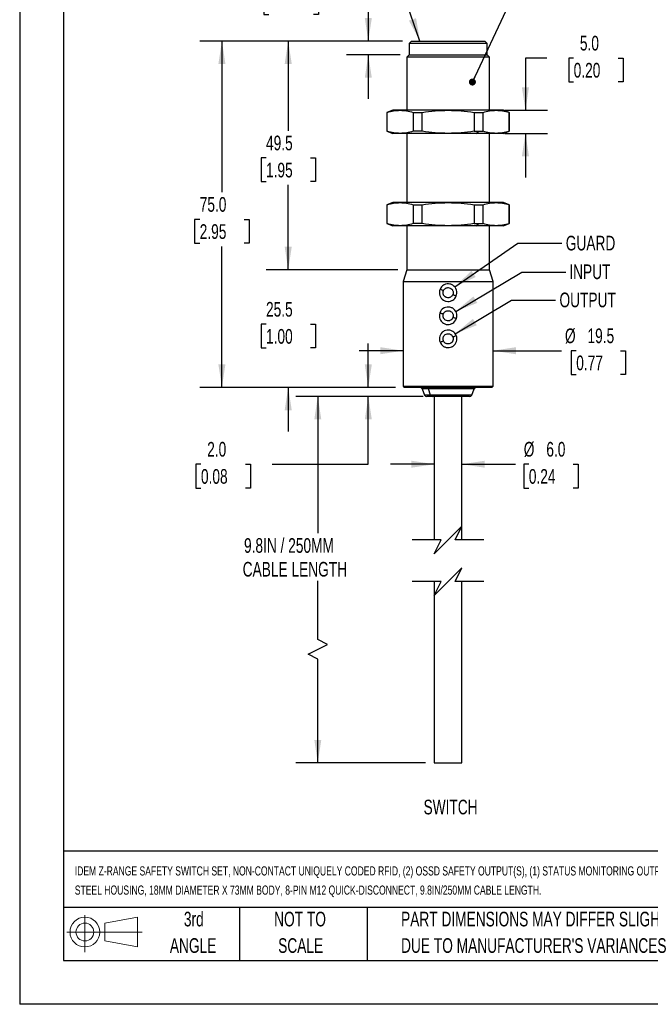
# Model space of a CAD drawing. Header units: millimetres. Extents: x 0 to 279, y 0 to 216.
# Tile 1 of 8: x 0 to 91, y 0 to 142. Entities that reach past the tile are written whole.
import ezdxf

# ---------------------------------------------------------------- set-up
doc = ezdxf.new("R2010")
doc.units = ezdxf.units.MM
doc.layers.add('DIMENSIONS', color=140, linetype='Continuous', lineweight=25)
doc.layers.add('TEXT', color=140, linetype='Continuous', lineweight=25)
doc.styles.add('SLDTEXTSTYLE0', font='TXT', dxfattribs={"width": 0.7})
doc.dimstyles.new('SLDDIMSTYLE0', dxfattribs={"dimtxt": 2.158008, "dimasz": 3.302, "dimexe": 0, "dimexo": 0.0625, "dimgap": 0.539502, "dimtad": 0, "dimtih": 1, "dimtoh": 1, "dimlfac": 1.5, "dimrnd": 1e-09, "dimzin": 4, "dimdsep": 46, "dimtxsty": 'SLDTEXTSTYLE0', "dimsah": 1, "dimcen": 0.09, "dimadec": 0, "dimazin": 1, "dimtfac": 1, "dimtmove": 0, "dimatfit": 0, "dimfxl": 0, "dimfrac": 2, "dimtolj": 1, "dimtzin": 12, "dimarcsym": 0})
doc.dimstyles.new('SLDDIMSTYLE1', dxfattribs={"dimtxt": 2.158008, "dimasz": 3.302, "dimexe": 0, "dimexo": 0.0625, "dimgap": 0.539502, "dimtad": 0, "dimtih": 1, "dimtoh": 1, "dimlfac": 1.5, "dimrnd": 1e-09, "dimzin": 12, "dimdsep": 46, "dimtxsty": 'SLDTEXTSTYLE0', "dimsah": 1, "dimcen": 0.09, "dimadec": 0, "dimazin": 3, "dimtfac": 1, "dimtmove": 0, "dimatfit": 0, "dimfxl": 0, "dimfrac": 2, "dimtolj": 1, "dimtzin": 12, "dimarcsym": 0})
doc.dimstyles.new('SLDDIMSTYLE2', dxfattribs={"dimtxt": 2.158008, "dimasz": 3.302, "dimexe": 0, "dimexo": 0.0625, "dimgap": 0.539502, "dimtad": 0, "dimtih": 1, "dimtoh": 1, "dimlfac": 1.5, "dimrnd": 1e-09, "dimzin": 12, "dimdsep": 46, "dimtxsty": 'SLDTEXTSTYLE0', "dimsah": 1, "dimcen": 0.09, "dimadec": 0, "dimazin": 3, "dimtfac": 1, "dimtofl": 0, "dimtmove": 0, "dimatfit": 3, "dimfxl": 0, "dimfrac": 2, "dimtolj": 1, "dimtzin": 12, "dimarcsym": 0})
doc.dimstyles.new('SLDDIMSTYLE3', dxfattribs={"dimtxt": 2.158008, "dimasz": 3.302, "dimexe": 0, "dimexo": 0.0625, "dimgap": 0.539502, "dimtad": 0, "dimtih": 1, "dimtoh": 1, "dimlfac": 1.5, "dimrnd": 1e-09, "dimzin": 4, "dimdsep": 46, "dimtxsty": 'SLDTEXTSTYLE0', "dimsah": 1, "dimcen": 0.09, "dimadec": 0, "dimazin": 1, "dimtfac": 1, "dimtofl": 0, "dimtmove": 0, "dimatfit": 3, "dimfxl": 0, "dimfrac": 2, "dimtolj": 1, "dimtzin": 12, "dimarcsym": 0})
doc.dimstyles.new('SLDDIMSTYLE4', dxfattribs={"dimtxt": 0.18, "dimasz": 3.302, "dimexe": 0, "dimexo": 0.0625, "dimgap": 0, "dimtad": 0, "dimtih": 1, "dimtoh": 1, "dimdec": 0, "dimrnd": 1e-09, "dimzin": 0, "dimdsep": 46, "dimtxsty": 'Standard', "dimsah": 1, "dimcen": 0.09, "dimadec": 0, "dimazin": 0, "dimtfac": 3.302, "dimtdec": 0, "dimtofl": 0, "dimtmove": 0, "dimatfit": 3, "dimfxl": 0, "dimfrac": 2, "dimtolj": 1, "dimtzin": 0, "dimarcsym": 0})
doc.dimstyles.new('SLDDIMSTYLE5', dxfattribs={"dimtxt": 0.18, "dimasz": 1.016, "dimexe": 0, "dimexo": 0.0625, "dimgap": 0, "dimtad": 0, "dimtih": 1, "dimtoh": 1, "dimdec": 0, "dimrnd": 1e-09, "dimzin": 0, "dimdsep": 46, "dimtxsty": 'Standard', "dimblk1": 'DOT', "dimblk2": 'DOT', "dimsah": 1, "dimcen": 0.09, "dimadec": 0, "dimazin": 0, "dimtfac": 1.016, "dimtdec": 0, "dimtofl": 0, "dimtmove": 0, "dimatfit": 3, "dimldrblk": 'DOT', "dimfxl": 0, "dimfrac": 2, "dimtolj": 1, "dimtzin": 0, "dimarcsym": 0})

# ---------------------------------------------------------------- blocks, each defined once
blk = doc.blocks.new('Block11')
at = {"color": 7, "linetype": 'Continuous', "lineweight": 18}
for p, q in [((2.59, 5.31), (2.59, 0)), ((5.48, 4.17), (10.18, 5.03)), ((10.18, 5.03), (10.18, 0.73)), ((0, 2.88), (10.87, 2.88)), ((5.48, 1.6), (5.48, 4.17)), ((5.48, 1.6), (10.18, 0.73))]:
    blk.add_line(p, q, dxfattribs=at)
for radius in [2.15, 1.29]:
    blk.add_circle((2.59, 2.88), radius, dxfattribs=at)
blk = doc.blocks.new('Block12')
at = {"color": 7, "linetype": 'Continuous'}
blk.add_blockref('Block11', (0, 0), dxfattribs=at)
blk = doc.blocks.new('SW_NOTE_0')
at = {"layer": 'TEXT', "color": 0, "attachment_point": 1, "style": 'SLDTEXTSTYLE0'}
for s, insert, char_height in [('IDEM Z-RANGE SAFETY SWITCH SET, NON-CONTACT UNIQUELY CODED RFID, (2) OSSD SAFETY OUTPUT(S), (1) STATUS MONITORING OUTPUT(S), 316 STAINLESS', (0, 1.71), 1.32292), ('STEEL HOUSING, 18MM DIAMETER X 73MM BODY, 8-PIN M12 QUICK-DISCONNECT, 9.8IN/250MM CABLE LENGTH.', (0, -1.06), 1.3229)]:
    blk.add_mtext(s, dxfattribs=dict(at, insert=insert, char_height=char_height))
blk = doc.blocks.new('SW_NOTE_0_3')
at = {"layer": 'TEXT', "color": 0, "char_height": 2.1167, "attachment_point": 1, "style": 'SLDTEXTSTYLE0'}
for s, insert in [('PART DIMENSIONS MAY DIFFER SLIGHTLY', (0, 2.73)), ("DUE TO MANUFACTURER'S VARIANCES", (0, -1.09))]:
    blk.add_mtext(s, dxfattribs=dict(at, insert=insert))
blk = doc.blocks.new('SW_NOTE_0_4')
at = {"layer": 'TEXT', "color": 0, "char_height": 2.117, "attachment_point": 2, "style": 'SLDTEXTSTYLE0'}
for s, insert in [('NOT TO', (5.26, 2.73)), ('SCALE', (5.35, -1.09))]:
    blk.add_mtext(s, dxfattribs=dict(at, insert=insert))
blk = doc.blocks.new('SW_NOTE_0_5')
at = {"layer": 'TEXT', "color": 0, "char_height": 2.117, "attachment_point": 2, "style": 'SLDTEXTSTYLE0'}
for s, insert in [('3rd', (2.32, 2.73)), ('ANGLE', (2.22, -1.09))]:
    blk.add_mtext(s, dxfattribs=dict(at, insert=insert))
blk = doc.blocks.new('_D')
at = {"layer": 'DIMENSIONS'}
for p, q in [((76.17, 136.61), (73.09, 136.61)), ((73.09, 136.61), (73.09, 129.07)), ((80.06, 136.61), (79.34, 136.61)), ((79.34, 136.61), (79.34, 133.18)), ((86.48, 136.61), (87.2, 136.61)), ((87.2, 136.61), (87.2, 133.18)), ((79.34, 133.18), (80.06, 133.18)), ((87.2, 133.18), (86.48, 133.18)), ((70.12, 129.07), (76.26, 129.07)), ((70.12, 125.74), (76.26, 125.74)), ((73.09, 125.74), (73.09, 119.39))]:
    blk.add_line(p, q, dxfattribs=at)
for points in [[(73.09, 129.07), (73.6, 132.37), (72.58, 132.37)], [(73.09, 125.74), (72.58, 122.43), (73.6, 122.43)]]:
    blk.add_solid(points, dxfattribs=at)
at = {"layer": 'DIMENSIONS', "char_height": 2.117, "attachment_point": 1, "style": 'SLDTEXTSTYLE0'}
for s, insert in [('5.0', (80.96, 139.82)), ('0.20', (80.06, 135.91))]:
    blk.add_mtext(s, dxfattribs=dict(at, insert=insert))
blk = doc.blocks.new('_D_1')
at = {"layer": 'DIMENSIONS'}
for p, q in [((55.42, 94.36), (49.07, 94.36)), ((68.42, 94.36), (78.32, 94.36)), ((80.43, 94.36), (79.7, 94.36)), ((79.7, 94.36), (79.7, 90.93)), ((86.84, 94.36), (87.57, 94.36)), ((87.57, 94.36), (87.57, 90.93)), ((79.7, 90.93), (80.43, 90.93)), ((87.57, 90.93), (86.84, 90.93))]:
    blk.add_line(p, q, dxfattribs=at)
for points in [[(55.42, 94.36), (52.12, 94.87), (52.12, 93.85)], [(68.42, 94.36), (71.72, 93.85), (71.72, 94.87)]]:
    blk.add_solid(points, dxfattribs=at)
at = {"layer": 'DIMENSIONS', "char_height": 2.117, "attachment_point": 1, "style": 'SLDTEXTSTYLE0'}
for s, insert in [('%%c', (78.8, 97.57)), ('19.5', (82.06, 97.57)), ('0.77', (80.43, 93.66))]:
    blk.add_mtext(s, dxfattribs=dict(at, insert=insert))
blk = doc.blocks.new('_D_2')
at = {"layer": 'DIMENSIONS'}
for p, q in [((59.92, 77.97), (53.57, 77.97)), ((63.92, 77.97), (71.65, 77.97)), ((73.58, 77.97), (72.85, 77.97)), ((72.85, 77.97), (72.85, 74.54)), ((79.99, 77.97), (80.72, 77.97)), ((80.72, 77.97), (80.72, 74.54)), ((72.85, 74.54), (73.58, 74.54)), ((80.72, 74.54), (79.99, 74.54))]:
    blk.add_line(p, q, dxfattribs=at)
for points in [[(59.92, 77.97), (56.62, 78.48), (56.62, 77.47)], [(63.92, 77.97), (67.22, 77.47), (67.22, 78.48)]]:
    blk.add_solid(points, dxfattribs=at)
at = {"layer": 'DIMENSIONS', "char_height": 2.117, "attachment_point": 1, "style": 'SLDTEXTSTYLE0'}
for s, insert in [('%%c', (72.85, 81.19)), ('6.0', (76.11, 81.19)), ('0.24', (73.58, 77.27))]:
    blk.add_mtext(s, dxfattribs=dict(at, insert=insert))
blk = doc.blocks.new('_D_3')
at = {"layer": 'DIMENSIONS'}
for p, q in [((58.32, 87.74), (39.91, 87.74)), ((43.08, 87.74), (43.08, 68)), ((43.08, 52.65), (43.08, 61.14)), ((44.5, 51.94), (43.08, 52.65)), ((41.67, 50.53), (44.5, 51.94)), ((43.08, 49.82), (41.67, 50.53)), ((43.08, 34.88), (43.08, 49.82)), ((58.65, 34.88), (39.91, 34.88))]:
    blk.add_line(p, q, dxfattribs=at)
for points in [[(43.08, 87.74), (42.58, 84.43), (43.59, 84.43)], [(43.08, 34.88), (43.59, 38.18), (42.58, 38.18)]]:
    blk.add_solid(points, dxfattribs=at)
at = {"layer": 'DIMENSIONS', "char_height": 2.1167, "attachment_point": 1, "style": 'SLDTEXTSTYLE0'}
for s, insert in [('9.8IN / 250MM', (32.42, 67.3)), ('CABLE LENGTH', (32.23, 63.87))]:
    blk.add_mtext(s, dxfattribs=dict(at, insert=insert))
blk = doc.blocks.new('_D_4')
at = {"layer": 'DIMENSIONS'}
for p, q in [((50.38, 89.07), (50.38, 95.42)), ((54.32, 89.07), (47.21, 89.07)), ((58.32, 87.74), (47.21, 87.74)), ((50.38, 77.97), (50.38, 87.74)), ((26.2, 77.97), (25.48, 77.97)), ((25.48, 77.97), (25.48, 74.54)), ((32.62, 77.97), (33.34, 77.97)), ((33.34, 77.97), (33.34, 74.54)), ((36.51, 77.97), (50.38, 77.97)), ((25.48, 74.54), (26.2, 74.54)), ((33.34, 74.54), (32.62, 74.54))]:
    blk.add_line(p, q, dxfattribs=at)
for points in [[(50.38, 89.07), (50.89, 92.37), (49.88, 92.37)], [(50.38, 87.74), (49.88, 84.43), (50.89, 84.43)]]:
    blk.add_solid(points, dxfattribs=at)
at = {"layer": 'DIMENSIONS', "char_height": 2.117, "attachment_point": 1, "style": 'SLDTEXTSTYLE0'}
for s, insert in [('2.0', (27.1, 81.19)), ('0.08', (26.2, 77.27))]:
    blk.add_mtext(s, dxfattribs=dict(at, insert=insert))
blk = doc.blocks.new('_D_5')
at = {"layer": 'DIMENSIONS'}
for p, q in [((55.34, 139.07), (35.63, 139.07)), ((38.81, 139.07), (38.81, 126.11)), ((35.6, 122.2), (34.88, 122.2)), ((34.88, 122.2), (34.88, 118.77)), ((42.01, 122.2), (42.74, 122.2)), ((42.74, 122.2), (42.74, 118.77)), ((34.88, 118.77), (35.6, 118.77)), ((38.81, 106.06), (38.81, 118.29)), ((42.74, 118.77), (42.01, 118.77)), ((54.67, 106.06), (35.63, 106.06))]:
    blk.add_line(p, q, dxfattribs=at)
for points in [[(38.81, 139.07), (38.3, 135.77), (39.32, 135.77)], [(38.81, 106.06), (39.32, 109.36), (38.3, 109.36)]]:
    blk.add_solid(points, dxfattribs=at)
at = {"layer": 'DIMENSIONS', "char_height": 2.117, "attachment_point": 1, "style": 'SLDTEXTSTYLE0'}
for s, insert in [('49.5', (35.6, 125.41)), ('1.95', (35.6, 121.5))]:
    blk.add_mtext(s, dxfattribs=dict(at, insert=insert))
blk = doc.blocks.new('_D_6')
at = {"layer": 'DIMENSIONS'}
for p, q in [((38.81, 106.06), (38.81, 112.41)), ((54.67, 106.06), (35.63, 106.06)), ((35.6, 98.19), (34.88, 98.19)), ((34.88, 98.19), (34.88, 94.76)), ((42.01, 98.19), (42.74, 98.19)), ((42.74, 98.19), (42.74, 94.76)), ((34.88, 94.76), (35.6, 94.76)), ((42.74, 94.76), (42.01, 94.76)), ((54.32, 89.07), (35.63, 89.07)), ((38.81, 89.07), (38.81, 82.72))]:
    blk.add_line(p, q, dxfattribs=at)
for points in [[(38.81, 106.06), (39.32, 109.36), (38.3, 109.36)], [(38.81, 89.07), (38.3, 85.77), (39.32, 85.77)]]:
    blk.add_solid(points, dxfattribs=at)
at = {"layer": 'DIMENSIONS', "char_height": 2.117, "attachment_point": 1, "style": 'SLDTEXTSTYLE0'}
for s, insert in [('25.5', (35.6, 101.4)), ('1.00', (35.6, 97.49))]:
    blk.add_mtext(s, dxfattribs=dict(at, insert=insert))
blk = doc.blocks.new('_D_7')
at = {"layer": 'DIMENSIONS'}
for p, q in [((55.34, 139.07), (26.05, 139.07)), ((29.23, 139.07), (29.23, 117.24)), ((26.02, 113.32), (25.29, 113.32)), ((25.29, 113.32), (25.29, 109.89)), ((32.43, 113.32), (33.16, 113.32)), ((33.16, 113.32), (33.16, 109.89)), ((25.29, 109.89), (26.02, 109.89)), ((33.16, 109.89), (32.43, 109.89)), ((29.23, 89.07), (29.23, 109.41)), ((54.32, 89.07), (26.05, 89.07))]:
    blk.add_line(p, q, dxfattribs=at)
for points in [[(29.23, 139.07), (28.72, 135.77), (29.73, 135.77)], [(29.23, 89.07), (29.73, 92.37), (28.72, 92.37)]]:
    blk.add_solid(points, dxfattribs=at)
at = {"layer": 'DIMENSIONS', "char_height": 2.117, "attachment_point": 1, "style": 'SLDTEXTSTYLE0'}
for s, insert in [('75.0', (26.02, 116.54)), ('2.95', (26.02, 112.62))]:
    blk.add_mtext(s, dxfattribs=dict(at, insert=insert))
blk = doc.blocks.new('_D_8')
at = {"layer": 'DIMENSIONS'}
for p, q in [((36.03, 146.34), (35.3, 146.34)), ((35.3, 146.34), (35.3, 142.91)), ((42.44, 146.34), (43.17, 146.34)), ((43.17, 146.34), (43.17, 142.91)), ((46.33, 146.34), (50.38, 146.34)), ((50.38, 146.34), (50.38, 139.07)), ((35.3, 142.91), (36.03, 142.91)), ((43.17, 142.91), (42.44, 142.91)), ((55.34, 139.07), (47.21, 139.07)), ((55, 137.07), (47.21, 137.07)), ((50.38, 137.07), (50.38, 130.72))]:
    blk.add_line(p, q, dxfattribs=at)
for points in [[(50.38, 139.07), (50.89, 142.37), (49.88, 142.37)], [(50.38, 137.07), (49.88, 133.77), (50.89, 133.77)]]:
    blk.add_solid(points, dxfattribs=at)
at = {"layer": 'DIMENSIONS', "char_height": 2.117, "attachment_point": 1, "style": 'SLDTEXTSTYLE0'}
for s, insert in [('3.0', (36.93, 149.55)), ('0.12', (36.03, 145.64))]:
    blk.add_mtext(s, dxfattribs=dict(at, insert=insert))
blk = doc.blocks.new('_Dot')
at = {"color": 0, "linetype": 'ByBlock', "lineweight": -2}
blk.add_line((-0.5, 0), (-1, 0), dxfattribs=at)
at = {"color": 0, "linetype": 'ByBlock', "const_width": 0.5}
blk.add_lwpolyline([(-0.25, 0, 1), (0.25, 0, 1)], format="xyb", close=True, dxfattribs=at)

msp = doc.modelspace()

# ---------------------------------------------------------------- linework, layer by layer
at = {"color": 7, "linetype": 'Continuous'}
for p in [(0.0025, 215.9027), (279.4025, 0.0027)]:
    msp.add_line(p, (0.0025, 0.0027), dxfattribs=at)
for p, q in [((56.6126, 139.0693), (56.2739, 138.7306)), ((56.2739, 138.7306), (56.2739, 137.0693)), ((67.5611, 138.7306), (56.2739, 138.7306)), ((56.6126, 139.0693), (67.2225, 139.0693)), ((67.5611, 138.7306), (67.2225, 139.0693)), ((67.5611, 137.0693), (67.5611, 138.7306)), ((56.2739, 137.0693), (55.9352, 136.7306)), ((55.9352, 136.7306), (55.9352, 129.0693)), ((67.8998, 136.7306), (55.9352, 136.7306)), ((56.2739, 137.0693), (67.5611, 137.0693)), ((67.8998, 136.7306), (67.5611, 137.0693)), ((67.8998, 129.0693), (67.8998, 136.7306)), ((53.9175, 129.0693), (53.0842, 128.766)), ((53.0842, 128.766), (53.0842, 126.0393)), ((53.0842, 128.766), (53.1166, 128.766)), ((53.1166, 126.0393), (53.1166, 128.766)), ((54.9893, 129.0693), (53.9175, 129.0693)), ((61.9175, 129.0693), (54.9893, 129.0693)), ((56.862, 128.766), (56.862, 126.0393)), ((56.862, 128.766), (58.1722, 128.766)), ((58.1722, 126.0393), (58.1722, 128.766)), ((68.8457, 129.0693), (61.9175, 129.0693)), ((65.6629, 128.766), (65.6629, 126.0393)), ((65.6629, 128.766), (66.973, 128.766)), ((66.973, 126.0393), (66.973, 128.766)), ((69.9175, 129.0693), (68.8457, 129.0693)), ((70.7509, 128.766), (69.9175, 129.0693)), ((70.7184, 128.766), (70.7184, 126.0393)), ((70.7184, 128.766), (70.7509, 128.766)), ((70.7509, 126.0393), (70.7509, 128.766)), ((53.0842, 126.0393), (53.9175, 125.736)), ((53.1166, 126.0393), (53.0842, 126.0393)), ((54.9893, 125.736), (53.9175, 125.736)), ((61.9175, 125.736), (54.9893, 125.736)), ((55.9352, 125.736), (55.9352, 115.736)), ((58.1722, 126.0393), (56.862, 126.0393)), ((65.9175, 125.736), (61.9175, 125.736)), ((65.6629, 126.0393), (66.3342, 126.0393)), ((65.9175, 125.736), (66.3342, 126.0393)), ((68.8457, 125.736), (65.9175, 125.736)), ((66.3342, 126.0393), (66.973, 126.0393)), ((67.8998, 115.736), (67.8998, 125.736)), ((69.9175, 125.736), (68.8457, 125.736)), ((69.9175, 125.736), (70.7509, 126.0393)), ((70.7509, 126.0393), (70.7184, 126.0393)), ((53.9175, 115.736), (53.0842, 115.4327)), ((53.0842, 115.4327), (53.0842, 112.706)), ((53.0842, 115.4327), (53.1166, 115.4327)), ((53.1166, 112.706), (53.1166, 115.4327)), ((54.9893, 115.736), (53.9175, 115.736)), ((61.9175, 115.736), (54.9893, 115.736)), ((56.862, 115.4327), (56.862, 112.706)), ((56.862, 115.4327), (58.1722, 115.4327)), ((58.1722, 112.706), (58.1722, 115.4327)), ((68.8457, 115.736), (61.9175, 115.736)), ((65.6629, 115.4327), (65.6629, 112.706)), ((65.6629, 115.4327), (66.973, 115.4327)), ((66.973, 112.706), (66.973, 115.4327)), ((69.9175, 115.736), (68.8457, 115.736)), ((70.7509, 115.4327), (69.9175, 115.736)), ((70.7184, 115.4327), (70.7184, 112.706)), ((70.7184, 115.4327), (70.7509, 115.4327)), ((70.7509, 112.706), (70.7509, 115.4327)), ((53.0842, 112.706), (53.9175, 112.4026)), ((53.1166, 112.706), (53.0842, 112.706)), ((54.9893, 112.4026), (53.9175, 112.4026)), ((61.9175, 112.4026), (54.9893, 112.4026)), ((55.9352, 112.4026), (55.9352, 106.0556)), ((58.1722, 112.706), (56.862, 112.706)), ((65.9175, 112.4026), (61.9175, 112.4026)), ((65.6629, 112.706), (66.3342, 112.706)), ((65.9175, 112.4026), (66.3342, 112.706)), ((68.8457, 112.4026), (65.9175, 112.4026)), ((66.3342, 112.706), (66.973, 112.706)), ((67.8998, 106.0556), (67.8998, 112.4026)), ((69.9175, 112.4026), (68.8457, 112.4026)), ((69.9175, 112.4026), (70.7509, 112.706)), ((70.7509, 112.706), (70.7184, 112.706)), ((55.9352, 106.0556), (55.4175, 104.3622)), ((55.9352, 106.0556), (67.8998, 106.0556)), ((68.4175, 104.3622), (67.8998, 106.0556)), ((55.4175, 104.3622), (55.4175, 89.2386)), ((55.4175, 104.3622), (68.4175, 104.3622)), ((68.4175, 89.2386), (68.4175, 104.3622)), ((55.4175, 89.2386), (55.5869, 89.0693)), ((55.4175, 89.2386), (68.4175, 89.2386)), ((68.2482, 89.0693), (55.5869, 89.0693)), ((58.1653, 88.853), (58.5031, 87.9523)), ((59.1054, 88.853), (58.1653, 88.853)), ((59.3585, 87.9523), (59.1054, 88.853)), ((65.6697, 88.853), (59.1054, 88.853)), ((65.332, 87.9523), (65.6697, 88.853)), ((68.2482, 89.0693), (68.4175, 89.2386)), ((59.3585, 87.9523), (58.5031, 87.9523)), ((59.5925, 87.736), (58.829, 87.736)), ((65.332, 87.9523), (59.3585, 87.9523)), ((59.9175, 87.736), (59.9175, 67.038)), ((63.9175, 67.038), (63.9175, 87.736)), ((59.9175, 61.038), (59.9175, 34.878)), ((63.9175, 34.878), (63.9175, 61.038)), ((59.9175, 34.878), (63.9175, 34.878))]:
    msp.add_line(p, q)
at = {"flags": 128}
for points in [[(61.246, 103.0308), (61.1508, 103.0726), (61.0592, 103.1128), (60.9747, 103.1499), (60.9007, 103.1824), (60.84, 103.209), (60.7949, 103.2288), (60.7671, 103.241), (60.7577, 103.2451)], [(63.0773, 102.2268), (63.068, 102.2309), (63.0402, 102.2431), (62.995, 102.2629), (62.9343, 102.2896), (62.8603, 102.3221), (62.7759, 102.3591), (62.6843, 102.3994), (62.589, 102.4412)], [(61.2219, 99.6347), (61.1231, 99.6676), (61.0282, 99.6992), (60.9408, 99.7284), (60.8641, 99.754), (60.8012, 99.7749), (60.7544, 99.7905), (60.7256, 99.8001), (60.7159, 99.8034)], [(63.1191, 99.0019), (63.1094, 99.0051), (63.0806, 99.0147), (63.0339, 99.0303), (62.9709, 99.0513), (62.8943, 99.0769), (62.8068, 99.1061), (62.7119, 99.1377), (62.6132, 99.1706)], [(60.7502, 95.5775), (60.7597, 95.5815), (60.7876, 95.5933), (60.833, 95.6124), (60.8942, 95.6382), (60.9687, 95.6696), (61.0536, 95.7054), (61.1458, 95.7442), (61.2417, 95.7846)], [(62.5933, 96.354), (62.6892, 96.3944), (62.7814, 96.4333), (62.8664, 96.4691), (62.9409, 96.5004), (63.002, 96.5262), (63.0474, 96.5453), (63.0754, 96.5571), (63.0848, 96.5611)]]:
    msp.add_lwpolyline(points, dxfattribs=at)
for centre, radius, start, end in [((61.9175, 102.736), 1.2667, 121.26699, 156.29821), ((61.9175, 102.736), 1.2667, 336.298073, 58.732902), ((61.9175, 102.736), 1.2667, 156.298118, 238.732857), ((61.9175, 102.736), 1.2667, 301.26723, 336.297969), ((61.9175, 99.4026), 1.2667, 161.556141, 238.732866), ((61.9175, 99.4026), 1.2667, 121.267102, 161.556085), ((61.9175, 99.4026), 1.2667, 341.556122, 58.732901), ((61.9175, 99.4026), 1.2667, 301.267188, 341.556051), ((61.9175, 96.0693), 1.2667, 121.26711, 202.845649), ((61.9175, 96.0693), 1.2667, 22.845747, 58.73281), ((61.9175, 96.0693), 1.2667, 202.84567, 238.732827), ((61.9175, 96.0693), 1.2667, 301.267118, 22.845654), ((57.8532, 88.736), 0.3333, 20.556037, 90.000031), ((58.8448, 88.8058), 0.2649, 10.274513, 84.208078), ((65.9819, 88.736), 0.3333, 89.999969, 159.443963), ((58.8152, 88.0693), 0.3333, 200.556042, 269.999962), ((59.6192, 87.9995), 0.2649, 190.274454, 264.20809), ((65.0199, 88.0693), 0.3333, 270.000038, 339.443958)]:
    msp.add_arc(centre, radius, start, end)
for points, knots in [([(53.1166, 128.766), (53.425, 128.8526), (54.0377, 129.0246), (54.6735, 129.0545), (54.9893, 129.0693)], [0, 0, 0, 0, 0.50315956, 1, 1, 1, 1]), ([(54.9893, 129.0693), (55.3033, 129.0546), (55.939, 129.0249), (56.5518, 128.853), (56.862, 128.766)], [0, 0, 0, 0, 0.493887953, 1, 1, 1, 1]), ([(58.1722, 128.766), (58.7917, 128.8526), (60.0343, 129.0262), (61.2886, 129.0549), (61.9175, 129.0693)], [0, 0, 0, 0, 0.498601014, 1, 1, 1, 1]), ([(61.9175, 129.0693), (62.5427, 129.0551), (63.797, 129.0265), (65.0396, 128.853), (65.6629, 128.766)], [0, 0, 0, 0, 0.498435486, 1, 1, 1, 1]), ([(66.973, 128.766), (67.2814, 128.8526), (67.8941, 129.0246), (68.5299, 129.0545), (68.8457, 129.0693)], [0, 0, 0, 0, 0.503159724, 1, 1, 1, 1]), ([(68.8457, 129.0693), (69.1597, 129.0546), (69.7954, 129.0249), (70.4082, 128.853), (70.7184, 128.766)], [0, 0, 0, 0, 0.49388812, 1, 1, 1, 1]), ([(54.9893, 125.736), (54.6753, 125.7507), (54.0396, 125.7804), (53.4268, 125.9523), (53.1166, 126.0393)], [0, 0, 0, 0, 0.49388812, 1, 1, 1, 1]), ([(56.862, 126.0393), (56.5537, 125.9527), (55.9409, 125.7807), (55.3052, 125.7508), (54.9893, 125.736)], [0, 0, 0, 0, 0.50315972, 1, 1, 1, 1]), ([(61.9175, 125.736), (61.2923, 125.7502), (60.038, 125.7788), (58.7954, 125.9523), (58.1722, 126.0393)], [0, 0, 0, 0, 0.49843549, 1, 1, 1, 1]), ([(65.6629, 126.0393), (65.0433, 125.9527), (63.8008, 125.7791), (62.5464, 125.7504), (61.9175, 125.736)], [0, 0, 0, 0, 0.498601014, 1, 1, 1, 1]), ([(68.8457, 125.736), (68.5317, 125.7507), (67.896, 125.7804), (67.2832, 125.9523), (66.973, 126.0393)], [0, 0, 0, 0, 0.493887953, 1, 1, 1, 1]), ([(70.7184, 126.0393), (70.4101, 125.9527), (69.7973, 125.7807), (69.1616, 125.7508), (68.8457, 125.736)], [0, 0, 0, 0, 0.50315956, 1, 1, 1, 1]), ([(53.1166, 115.4327), (53.425, 115.5192), (54.0377, 115.6912), (54.6735, 115.7211), (54.9893, 115.736)], [0, 0, 0, 0, 0.50315956, 1, 1, 1, 1]), ([(54.9893, 115.736), (55.3033, 115.7213), (55.939, 115.6916), (56.5518, 115.5197), (56.862, 115.4327)], [0, 0, 0, 0, 0.493887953, 1, 1, 1, 1]), ([(58.1722, 115.4327), (58.7917, 115.5192), (60.0343, 115.6928), (61.2886, 115.7216), (61.9175, 115.736)], [0, 0, 0, 0, 0.498601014, 1, 1, 1, 1]), ([(61.9175, 115.736), (62.5427, 115.7217), (63.797, 115.6932), (65.0396, 115.5197), (65.6629, 115.4327)], [0, 0, 0, 0, 0.498435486, 1, 1, 1, 1]), ([(66.973, 115.4327), (67.2814, 115.5192), (67.8941, 115.6912), (68.5299, 115.7211), (68.8457, 115.736)], [0, 0, 0, 0, 0.503159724, 1, 1, 1, 1]), ([(68.8457, 115.736), (69.1597, 115.7213), (69.7954, 115.6916), (70.4082, 115.5197), (70.7184, 115.4327)], [0, 0, 0, 0, 0.49388812, 1, 1, 1, 1]), ([(54.9893, 112.4026), (54.6753, 112.4173), (54.0396, 112.447), (53.4268, 112.6189), (53.1166, 112.706)], [0, 0, 0, 0, 0.49388812, 1, 1, 1, 1]), ([(56.862, 112.706), (56.5537, 112.6194), (55.9409, 112.4474), (55.3052, 112.4175), (54.9893, 112.4026)], [0, 0, 0, 0, 0.503159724, 1, 1, 1, 1]), ([(61.9175, 112.4026), (61.2923, 112.4169), (60.038, 112.4454), (58.7954, 112.6189), (58.1722, 112.706)], [0, 0, 0, 0, 0.49843549, 1, 1, 1, 1]), ([(65.6629, 112.706), (65.0433, 112.6194), (63.8008, 112.4458), (62.5464, 112.417), (61.9175, 112.4026)], [0, 0, 0, 0, 0.498601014, 1, 1, 1, 1]), ([(68.8457, 112.4026), (68.5317, 112.4173), (67.896, 112.447), (67.2832, 112.6189), (66.973, 112.706)], [0, 0, 0, 0, 0.493887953, 1, 1, 1, 1]), ([(70.7184, 112.706), (70.4101, 112.6194), (69.7973, 112.4474), (69.1616, 112.4175), (68.8457, 112.4026)], [0, 0, 0, 0, 0.50315956, 1, 1, 1, 1]), ([(62.575, 103.8187), (62.4478, 103.8797), (62.1932, 104.0019), (61.7622, 104.0137), (61.4492, 103.9262), (61.2935, 103.8377), (61.2601, 103.8187)], [0, 0, 0, 0, 0.30449139, 0.60991539, 0.91612389, 1, 1, 1, 1]), ([(62.589, 102.4412), (62.5429, 102.3607), (62.4717, 102.2364), (62.3194, 102.1166), (62.1857, 102.048), (62.0406, 102.0076), (61.8485, 101.9954), (61.6156, 102.0482), (61.4189, 102.184), (61.298, 102.3337), (61.2295, 102.468), (61.1896, 102.6127), (61.1747, 102.8059), (61.218, 102.9424), (61.246, 103.0308)], [0, 0, 0, 0, 0.11972171, 0.18493854, 0.25000018, 0.31521709, 0.38027851, 0.49999994, 0.61972133, 0.68493862, 0.75000021, 0.81521685, 0.88027839, 1, 1, 1, 1]), ([(61.246, 103.0308), (61.2921, 103.1112), (61.3633, 103.2355), (61.5157, 103.3554), (61.6493, 103.424), (61.7945, 103.4644), (61.9865, 103.4766), (62.2195, 103.4237), (62.4161, 103.2879), (62.5371, 103.1383), (62.6056, 103.004), (62.6455, 102.8592), (62.6603, 102.666), (62.617, 102.5296), (62.589, 102.4412)], [0, 0, 0, 0, 0.11972135, 0.18493856, 0.25, 0.31521709, 0.38027852, 0.50000003, 0.61972151, 0.68493841, 0.75000005, 0.81521725, 0.88027883, 1, 1, 1, 1]), ([(61.2601, 101.6533), (61.3872, 101.5923), (61.6419, 101.47), (62.0728, 101.4582), (62.3859, 101.5457), (62.5415, 101.6343), (62.575, 101.6533)], [0, 0, 0, 0, 0.30449115, 0.60991528, 0.91612386, 1, 1, 1, 1]), ([(62.6132, 99.1706), (62.5747, 99.0863), (62.5152, 98.956), (62.3744, 98.8227), (62.2476, 98.7421), (62.1068, 98.6886), (61.9167, 98.6588), (61.6799, 98.6901), (61.4716, 98.8073), (61.3375, 98.9453), (61.2569, 99.0727), (61.2039, 99.2132), (61.1714, 99.4042), (61.202, 99.5441), (61.2219, 99.6347)], [0, 0, 0, 0, 0.11972144, 0.18493843, 0.24999998, 0.31521689, 0.38027836, 0.49999984, 0.61972148, 0.6849383, 0.74999977, 0.81521719, 0.88027825, 1, 1, 1, 1]), ([(61.2219, 99.6347), (61.2604, 99.719), (61.3199, 99.8493), (61.4606, 99.9826), (61.5874, 100.0632), (61.7282, 100.1167), (61.9183, 100.1465), (62.1552, 100.1152), (62.3634, 99.998), (62.4976, 99.86), (62.5781, 99.7326), (62.6311, 99.5921), (62.6636, 99.401), (62.633, 99.2612), (62.6132, 99.1706)], [0, 0, 0, 0, 0.11972141, 0.18493838, 0.24999992, 0.315217, 0.38027837, 0.49999982, 0.61972116, 0.68493836, 0.74999981, 0.8152167, 0.88027828, 1, 1, 1, 1]), ([(62.575, 100.4853), (62.4478, 100.5464), (62.1932, 100.6686), (61.7622, 100.6804), (61.4492, 100.5929), (61.2935, 100.5044), (61.2601, 100.4853)], [0, 0, 0, 0, 0.304491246, 0.609915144, 0.916123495, 1, 1, 1, 1]), ([(61.2601, 98.3199), (61.3872, 98.2589), (61.6419, 98.1367), (62.0728, 98.1249), (62.3859, 98.2124), (62.5415, 98.3009), (62.575, 98.3199)], [0, 0, 0, 0, 0.30449127, 0.60991533, 0.91612388, 1, 1, 1, 1]), ([(61.2417, 95.7846), (61.215, 95.8734), (61.1737, 96.0106), (61.1915, 96.2036), (61.2336, 96.3478), (61.3041, 96.4809), (61.4273, 96.6287), (61.6259, 96.7615), (61.8597, 96.8109), (62.0516, 96.7957), (62.1962, 96.7531), (62.3287, 96.6825), (62.4792, 96.5604), (62.5484, 96.4352), (62.5933, 96.354)], [0, 0, 0, 0, 0.11972146, 0.18493849, 0.24999992, 0.31521713, 0.38027848, 0.4999999, 0.61972139, 0.6849385, 0.74999995, 0.81521698, 0.88027838, 1, 1, 1, 1]), ([(62.575, 97.152), (62.4478, 97.213), (62.1932, 97.3352), (61.7622, 97.3471), (61.4492, 97.2595), (61.2935, 97.171), (61.2601, 97.152)], [0, 0, 0, 0, 0.30449122, 0.60991527, 0.91612389, 1, 1, 1, 1]), ([(62.5933, 96.354), (62.62, 96.2652), (62.6613, 96.128), (62.6435, 95.9351), (62.6014, 95.7908), (62.5309, 95.6577), (62.4077, 95.5099), (62.2091, 95.3771), (61.9753, 95.3277), (61.7835, 95.3429), (61.6389, 95.3855), (61.5064, 95.4561), (61.3559, 95.5782), (61.2866, 95.7034), (61.2417, 95.7846)], [0, 0, 0, 0, 0.11972146, 0.18493849, 0.24999993, 0.3152169, 0.38027846, 0.49999989, 0.61972138, 0.68493849, 0.74999994, 0.81521698, 0.88027838, 1, 1, 1, 1]), ([(61.2601, 94.9866), (61.3872, 94.9256), (61.6419, 94.8034), (62.0728, 94.7915), (62.3859, 94.8791), (62.5415, 94.9676), (62.575, 94.9866)], [0, 0, 0, 0, 0.30449122, 0.60991527, 0.91612389, 1, 1, 1, 1]), ([(65.006, 87.736), (65.0089, 87.736), (65.0495, 87.736), (64.8838, 87.736), (64.8103, 87.736), (64.6143, 87.736), (64.3453, 87.736), (63.9463, 87.736), (63.4813, 87.736), (62.9451, 87.736), (62.3539, 87.736), (61.7285, 87.736), (61.2064, 87.736), (60.8017, 87.736), (60.4427, 87.736), (60.0408, 87.736), (59.7344, 87.736), (59.5925, 87.736)], [0, 0, 0, 0, 0.0014565, 0.02079378, 0.03885782, 0.06239425, 0.11983574, 0.1934652, 0.28032698, 0.37765797, 0.489465, 0.60707545, 0.72318729, 0.77795953, 0.83068339, 0.92158105, 1, 1, 1, 1])]:
    msp.add_open_spline(points, degree=3, knots=knots)
at = {"layer": 'DIMENSIONS', "color": 140}
for p, q in [((63.9175, 69.038), (61.9175, 67.038)), ((62.9175, 67.038), (63.9175, 69.038)), ((60.9175, 67.038), (56.7425, 67.038)), ((61.9175, 67.038), (59.9175, 65.038)), ((59.9175, 65.038), (60.9175, 67.038)), ((67.0925, 67.038), (62.9175, 67.038)), ((63.9175, 63.038), (61.9175, 61.038)), ((62.9175, 61.038), (63.9175, 63.038)), ((60.9175, 61.038), (56.7425, 61.038)), ((61.9175, 61.038), (59.9175, 59.038)), ((59.9175, 59.038), (60.9175, 61.038)), ((67.0925, 61.038), (62.9175, 61.038))]:
    msp.add_line(p, q, dxfattribs=at)
at = {"layer": 'TEXT'}
for p, q in [((6.35, 209.55), (6.35, 6.35)), ((273.05, 22.1261), (6.35, 22.1261)), ((273.05, 13.97), (6.35, 13.97)), ((31.75, 13.97), (31.75, 6.35)), ((50.2116, 13.97), (50.2116, 6.35)), ((6.35, 6.35), (273.05, 6.35))]:
    msp.add_line(p, q, dxfattribs=at)

# ---------------------------------------------------------------- block references
for name, p in [('SW_NOTE_0', (7.9657, 18.213)), ('Block12', (6.8379, 7.5539)), ('SW_NOTE_0_5', (22.8473, 10.6355)), ('SW_NOTE_0_4', (35.2572, 10.6355)), ('SW_NOTE_0_3', (55.1193, 10.6355))]:
    msp.add_blockref(name, p, dxfattribs=at)

# ---------------------------------------------------------------- texts
at = {"layer": 'TEXT', "char_height": 2.11667, "style": 'SLDTEXTSTYLE0'}
for s, insert, attachment_point in [('GUARD', (78.9196, 110.954), 1), ('INPUT', (79.4314, 106.813), 1), ('OUTPUT', (78.0097, 102.7492), 1), ('SWITCH', (62.2718, 29.5409), 2)]:
    msp.add_mtext(s, dxfattribs=dict(at, insert=insert, attachment_point=attachment_point))

# ---------------------------------------------------------------- dimensions: what is measured, and where the dimension line sits
at = {"layer": 'DIMENSIONS'}
for base, p1, p2, dimstyle, picture, middle in [((50.3839, 139.0693), (56.2739, 137.0693), (56.6126, 139.0693), 'SLDDIMSTYLE0', '_D_8', (50.3839, 146.3417)), ((73.0878, 129.0693), (68.8457, 125.736), (68.8457, 129.0693), 'SLDDIMSTYLE0', '_D', (73.0878, 136.6084)), ((29.2251, 89.0693), (56.6126, 139.0693), (55.5869, 89.0693), 'SLDDIMSTYLE3', '_D_7', (29.2251, 113.3241)), ((38.8081, 106.0556), (56.6126, 139.0693), (55.9352, 106.0556), 'SLDDIMSTYLE2', '_D_5', (38.8081, 122.2011)), ((38.8081, 89.0693), (55.9352, 106.0556), (55.5869, 89.0693), 'SLDDIMSTYLE1', '_D_6', (38.8081, 98.1917)), ((50.3839, 87.736), (55.5869, 89.0693), (59.5925, 87.736), 'SLDDIMSTYLE0', '_D_4', (50.3839, 77.9743))]:
    dim = msp.add_linear_dim(base=base, p1=p1, p2=p2, angle=90, dimstyle=dimstyle, dxfattribs=at)
    dim.commit()
    dim.dimension.update_dxf_attribs({"geometry": picture, "text_midpoint": middle, "dimtype": 160})
for base, p1, p2, dimstyle, picture, middle in [((68.4175, 94.3614), (55.4175, 89.2386), (68.4175, 89.2386), 'SLDDIMSTYLE1', '_D_1', (83.6357, 94.3614)), ((63.9175, 77.9743), (59.9175, 89.0693), (63.9175, 89.0693), 'SLDDIMSTYLE0', '_D_2', (76.7846, 77.9743))]:
    dim = msp.add_linear_dim(base=base, p1=p1, p2=p2, text='%%c<>', dimstyle=dimstyle, dxfattribs=at)
    dim.commit()
    dim.dimension.update_dxf_attribs({"geometry": picture, "text_midpoint": middle, "dimtype": 160})
dim = msp.add_linear_dim(base=(43.0842, 34.878), p1=(59.5925, 87.736), p2=(59.9175, 34.878), angle=90, text='9.8IN / 250MM\\PCABLE LENGTH', dimstyle='SLDDIMSTYLE2', dxfattribs=at)
dim.commit()
dim.dimension.update_dxf_attribs({"geometry": '_D_3', "text_midpoint": (43.0842, 64.5666), "dimtype": 160})

# ---------------------------------------------------------------- leaders
at = {"layer": 'TEXT'}
for points, dimstyle in [([(57.8514, 139.0693), (52.2862, 155.1094), (45.9362, 155.1094)], 'SLDDIMSTYLE4'), ([(65.4216, 133.1501), (70.6927, 144.2876), (77.0427, 144.2876)], 'SLDDIMSTYLE5'), ([(62.8729, 103.5676), (71.9946, 109.8694), (78.3446, 109.8694)], 'SLDDIMSTYLE4'), ([(63.0109, 100.0422), (72.5642, 105.7197), (78.9142, 105.7197)], 'SLDDIMSTYLE4'), ([(62.9398, 96.8172), (71.0996, 101.6513), (77.4496, 101.6513)], 'SLDDIMSTYLE4')]:
    msp.add_leader(points, dimstyle=dimstyle, dxfattribs=at)

doc.saveas('drawing.dxf')
